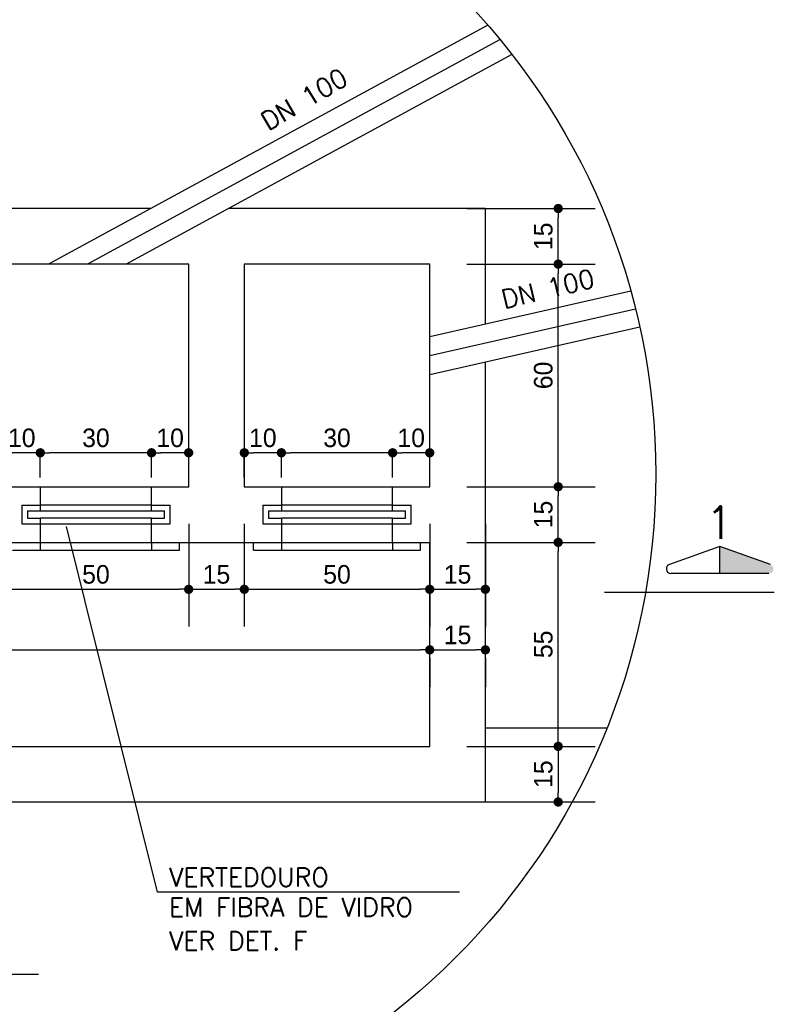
# Model space of a CAD drawing. Extents: x -11351 to -7146, y -6418 to -3448.
# Tile 6 of 10: x -10627 to -10220, y -4480 to -3950. Entities that reach past the tile are written whole.
import ezdxf
from ezdxf.enums import TextEntityAlignment as Align

# ---------------------------------------------------------------- set-up
doc = ezdxf.new("R2010")
doc.units = 0
doc.header["$LTSCALE"] = 10
doc.header["$MEASUREMENT"] = 0
doc.linetypes.add('CENTERX2', pattern=[101.6, 63.5, -12.7, 12.7, -12.7])
doc.linetypes.add('DASHDOT', pattern=[1, 0.5, -0.25, 0, -0.25])
doc.layers.get('0').update_dxf_attribs({"linetype": 'CONTINUOUS'})
doc.layers.get('DEFPOINTS').update_dxf_attribs({"linetype": 'CONTINUOUS'})
for name, color, linetype in [('Cotas', 7, 'CONTINUOUS'), ('EIXO', 7, 'DASHDOT'), ('PIT1', 1, 'CONTINUOUS'), ('PIT5', 5, 'CONTINUOUS'), ('RELAÇÀO', 2, 'CONTINUOUS')]:
    doc.layers.add(name, color=color, linetype=linetype)
doc.styles.add('ROMANS', font='romans.shx')
doc.dimstyles.get("Standard").update_dxf_attribs({"dimtxt": 10, "dimasz": 5, "dimexe": 0, "dimexo": 20, "dimgap": 3, "dimtad": 1, "dimdec": 0, "dimzin": 1, "dimdsep": 46, "dimtxsty": 'Standard', "dimblk1": 'DOT', "dimblk2": 'DOT', "dimsah": 1, "dimcen": 2.5, "dimclrd": 6, "dimclre": 6, "dimclrt": 2, "dimadec": 0, "dimazin": 0, "dimtfac": 1, "dimtdec": 0, "dimtmove": 2, "dimatfit": 3, "dimldrblk": 'DOT', "dimfxl": 0, "dimtolj": 1, "dimtzin": 1, "dimarcsym": 0})

# ---------------------------------------------------------------- blocks, each defined once
blk = doc.blocks.new('_DOT')
at = {"color": 0, "linetype": 'ByBlock'}
blk.add_line((-0.5, 0), (-1, 0), dxfattribs=at)
at = {"color": 0, "linetype": 'ByBlock', "const_width": 0.5}
blk.add_lwpolyline([(-0.25, 0, 1), (0.25, 0, 1)], format="xyb", close=True, dxfattribs=at)
blk = doc.blocks.new('*D26')
at = {"layer": 'Cotas', "color": 9, "linetype": 'Continuous', "lineweight": -2}
for p, q in [((-10386, -4231.37), (-10316.73, -4231.37)), ((-10336.73, -4336.37), (-10336.73, -4236.37)), ((-10386, -4341.37), (-10316.73, -4341.37))]:
    blk.add_line(p, q, dxfattribs=at)
at = {"layer": 'DEFPOINTS', "color": 0, "linetype": 'Continuous'}
for p in [(-10406, -4231.37), (-10336.73, -4231.37), (-10406, -4341.37)]:
    blk.add_point(p, dxfattribs=at)
at = {"layer": 'Cotas', "color": 9, "linetype": 'Continuous', "lineweight": -2, "xscale": 5, "yscale": 5, "zscale": 5}
for p, rotation in [((-10336.73, -4231.37), 90), ((-10336.73, -4341.37), 270)]:
    blk.add_blockref('_DOT', p, dxfattribs=dict(at, rotation=rotation))
at = {"layer": 'Cotas', "color": 3, "linetype": 'Continuous', "insert": (-10344.73, -4286.37), "char_height": 10, "attachment_point": 5, "rotation": 90}
blk.add_mtext('\\A1;55', dxfattribs=at)
blk = doc.blocks.new('*D27')
at = {"layer": 'Cotas', "color": 9, "linetype": 'Continuous', "lineweight": -2}
for p, q in [((-10386, -4201.37), (-10316.73, -4201.37)), ((-10336.73, -4226.37), (-10336.73, -4206.37)), ((-10386, -4231.37), (-10316.73, -4231.37))]:
    blk.add_line(p, q, dxfattribs=at)
at = {"layer": 'DEFPOINTS', "color": 0, "linetype": 'Continuous'}
for p in [(-10406, -4201.37), (-10336.73, -4201.37), (-10406, -4231.37)]:
    blk.add_point(p, dxfattribs=at)
at = {"layer": 'Cotas', "color": 9, "linetype": 'Continuous', "lineweight": -2, "xscale": 5, "yscale": 5, "zscale": 5}
for p, rotation in [((-10336.73, -4201.37), 90), ((-10336.73, -4231.37), 270)]:
    blk.add_blockref('_DOT', p, dxfattribs=dict(at, rotation=rotation))
at = {"layer": 'Cotas', "color": 3, "linetype": 'Continuous', "insert": (-10344.73, -4216.37), "char_height": 10, "attachment_point": 5, "rotation": 90}
blk.add_mtext('\\A1;15', dxfattribs=at)
blk = doc.blocks.new('*D28')
at = {"layer": 'Cotas', "color": 9, "linetype": 'Continuous', "lineweight": -2}
for p, q in [((-10386, -4081.37), (-10316.73, -4081.37)), ((-10336.73, -4196.37), (-10336.73, -4086.37)), ((-10386, -4201.37), (-10316.73, -4201.37))]:
    blk.add_line(p, q, dxfattribs=at)
at = {"layer": 'DEFPOINTS', "color": 0, "linetype": 'Continuous'}
for p in [(-10406, -4081.37), (-10336.73, -4081.37), (-10406, -4201.37)]:
    blk.add_point(p, dxfattribs=at)
at = {"layer": 'Cotas', "color": 9, "linetype": 'Continuous', "lineweight": -2, "xscale": 5, "yscale": 5, "zscale": 5}
for p, rotation in [((-10336.73, -4081.37), 90), ((-10336.73, -4201.37), 270)]:
    blk.add_blockref('_DOT', p, dxfattribs=dict(at, rotation=rotation))
at = {"layer": 'Cotas', "color": 3, "linetype": 'Continuous', "insert": (-10344.73, -4141.37), "char_height": 10, "attachment_point": 5, "rotation": 90}
blk.add_mtext('\\A1;60', dxfattribs=at)
blk = doc.blocks.new('*D29')
at = {"layer": 'Cotas', "color": 9, "linetype": 'Continuous', "lineweight": -2}
for p, q in [((-10386, -4051.37), (-10316.73, -4051.37)), ((-10336.73, -4076.37), (-10336.73, -4056.37)), ((-10386, -4081.37), (-10316.73, -4081.37))]:
    blk.add_line(p, q, dxfattribs=at)
at = {"layer": 'DEFPOINTS', "color": 0, "linetype": 'Continuous'}
for p in [(-10406, -4051.37), (-10336.73, -4051.37), (-10406, -4081.37)]:
    blk.add_point(p, dxfattribs=at)
at = {"layer": 'Cotas', "color": 9, "linetype": 'Continuous', "lineweight": -2, "xscale": 5, "yscale": 5, "zscale": 5}
for p, rotation in [((-10336.73, -4051.37), 90), ((-10336.73, -4081.37), 270)]:
    blk.add_blockref('_DOT', p, dxfattribs=dict(at, rotation=rotation))
at = {"layer": 'Cotas', "color": 3, "linetype": 'Continuous', "insert": (-10344.73, -4066.37), "char_height": 10, "attachment_point": 5, "rotation": 90}
blk.add_mtext('\\A1;15', dxfattribs=at)
blk = doc.blocks.new('*D30')
at = {"layer": 'Cotas', "color": 9, "linetype": 'Continuous', "lineweight": -2}
for p, q in [((-10386, -4341.37), (-10316.73, -4341.37)), ((-10336.73, -4346.37), (-10336.73, -4366.37)), ((-10386, -4371.37), (-10316.73, -4371.37))]:
    blk.add_line(p, q, dxfattribs=at)
at = {"layer": 'DEFPOINTS', "color": 0, "linetype": 'Continuous'}
for p in [(-10406, -4341.37), (-10406, -4371.37), (-10336.73, -4371.37)]:
    blk.add_point(p, dxfattribs=at)
at = {"layer": 'Cotas', "color": 9, "linetype": 'Continuous', "lineweight": -2, "xscale": 5, "yscale": 5, "zscale": 5}
for p, rotation in [((-10336.73, -4341.37), 90), ((-10336.73, -4371.37), 270)]:
    blk.add_blockref('_DOT', p, dxfattribs=dict(at, rotation=rotation))
at = {"layer": 'Cotas', "color": 3, "linetype": 'Continuous', "insert": (-10344.73, -4356.37), "char_height": 10, "attachment_point": 5, "rotation": 90}
blk.add_mtext('\\A1;15', dxfattribs=at)
blk = doc.blocks.new('*D35')
at = {"layer": 'Cotas', "color": 9, "linetype": 'Continuous', "lineweight": -2}
for p, q in [((-10636, -4221.37), (-10636, -4276.7)), ((-10536, -4221.37), (-10536, -4276.7)), ((-10631, -4256.7), (-10541, -4256.7))]:
    blk.add_line(p, q, dxfattribs=at)
at = {"layer": 'DEFPOINTS', "color": 0, "linetype": 'Continuous'}
for p in [(-10636, -4201.37), (-10536, -4201.37), (-10536, -4256.7)]:
    blk.add_point(p, dxfattribs=at)
at = {"layer": 'Cotas', "color": 9, "linetype": 'Continuous', "lineweight": -2, "xscale": 5, "yscale": 5, "zscale": 5, "rotation": 180}
blk.add_blockref('_DOT', (-10636, -4256.7), dxfattribs=at)
at = {"layer": 'Cotas', "color": 9, "linetype": 'Continuous', "lineweight": -2, "xscale": 5, "yscale": 5, "zscale": 5}
blk.add_blockref('_DOT', (-10536, -4256.7), dxfattribs=at)
at = {"layer": 'Cotas', "color": 3, "linetype": 'Continuous', "insert": (-10586, -4248.7), "char_height": 10, "attachment_point": 5}
blk.add_mtext('\\A1;50', dxfattribs=at)
blk = doc.blocks.new('*D36')
at = {"layer": 'Cotas', "color": 9, "linetype": 'Continuous', "lineweight": -2}
for p, q in [((-10536, -4221.37), (-10536, -4276.7)), ((-10506, -4221.37), (-10506, -4276.7)), ((-10531, -4256.7), (-10511, -4256.7))]:
    blk.add_line(p, q, dxfattribs=at)
at = {"layer": 'DEFPOINTS', "color": 0, "linetype": 'Continuous'}
for p in [(-10536, -4201.37), (-10506, -4201.37), (-10506, -4256.7)]:
    blk.add_point(p, dxfattribs=at)
at = {"layer": 'Cotas', "color": 9, "linetype": 'Continuous', "lineweight": -2, "xscale": 5, "yscale": 5, "zscale": 5, "rotation": 180}
blk.add_blockref('_DOT', (-10536, -4256.7), dxfattribs=at)
at = {"layer": 'Cotas', "color": 9, "linetype": 'Continuous', "lineweight": -2, "xscale": 5, "yscale": 5, "zscale": 5}
blk.add_blockref('_DOT', (-10506, -4256.7), dxfattribs=at)
at = {"layer": 'Cotas', "color": 3, "linetype": 'Continuous', "insert": (-10521, -4248.7), "char_height": 10, "attachment_point": 5}
blk.add_mtext('\\A1;15', dxfattribs=at)
blk = doc.blocks.new('*D37')
at = {"layer": 'Cotas', "color": 9, "linetype": 'Continuous', "lineweight": -2}
for p, q in [((-10506, -4221.37), (-10506, -4276.7)), ((-10406, -4221.37), (-10406, -4276.7)), ((-10501, -4256.7), (-10411, -4256.7))]:
    blk.add_line(p, q, dxfattribs=at)
at = {"layer": 'DEFPOINTS', "color": 0, "linetype": 'Continuous'}
for p in [(-10506, -4201.37), (-10406, -4201.37), (-10406, -4256.7)]:
    blk.add_point(p, dxfattribs=at)
at = {"layer": 'Cotas', "color": 9, "linetype": 'Continuous', "lineweight": -2, "xscale": 5, "yscale": 5, "zscale": 5, "rotation": 180}
blk.add_blockref('_DOT', (-10506, -4256.7), dxfattribs=at)
at = {"layer": 'Cotas', "color": 9, "linetype": 'Continuous', "lineweight": -2, "xscale": 5, "yscale": 5, "zscale": 5}
blk.add_blockref('_DOT', (-10406, -4256.7), dxfattribs=at)
at = {"layer": 'Cotas', "color": 3, "linetype": 'Continuous', "insert": (-10456, -4248.7), "char_height": 10, "attachment_point": 5}
blk.add_mtext('\\A1;50', dxfattribs=at)
blk = doc.blocks.new('*D38')
at = {"layer": 'Cotas', "color": 9, "linetype": 'Continuous', "lineweight": -2}
for p, q in [((-10406, -4221.37), (-10406, -4276.7)), ((-10376, -4221.37), (-10376, -4276.7)), ((-10401, -4256.7), (-10381, -4256.7))]:
    blk.add_line(p, q, dxfattribs=at)
at = {"layer": 'DEFPOINTS', "color": 0, "linetype": 'Continuous'}
for p in [(-10406, -4201.37), (-10376, -4201.37), (-10376, -4256.7)]:
    blk.add_point(p, dxfattribs=at)
at = {"layer": 'Cotas', "color": 9, "linetype": 'Continuous', "lineweight": -2, "xscale": 5, "yscale": 5, "zscale": 5, "rotation": 180}
blk.add_blockref('_DOT', (-10406, -4256.7), dxfattribs=at)
at = {"layer": 'Cotas', "color": 9, "linetype": 'Continuous', "lineweight": -2, "xscale": 5, "yscale": 5, "zscale": 5}
blk.add_blockref('_DOT', (-10376, -4256.7), dxfattribs=at)
at = {"layer": 'Cotas', "color": 3, "linetype": 'Continuous', "insert": (-10391, -4248.7), "char_height": 10, "attachment_point": 5}
blk.add_mtext('\\A1;15', dxfattribs=at)
blk = doc.blocks.new('*D40')
at = {"layer": 'Cotas', "color": 9, "linetype": 'Continuous', "lineweight": -2}
for p, q in [((-10891, -4289.35), (-10411, -4289.35)), ((-10896, -4302.6), (-10896, -4309.35)), ((-10406, -4302.6), (-10406, -4309.35))]:
    blk.add_line(p, q, dxfattribs=at)
at = {"layer": 'DEFPOINTS', "color": 0, "linetype": 'Continuous'}
for p in [(-10896, -4282.6), (-10406, -4282.6), (-10406, -4289.35)]:
    blk.add_point(p, dxfattribs=at)
at = {"layer": 'Cotas', "color": 9, "linetype": 'Continuous', "lineweight": -2, "xscale": 5, "yscale": 5, "zscale": 5, "rotation": 180}
blk.add_blockref('_DOT', (-10896, -4289.35), dxfattribs=at)
at = {"layer": 'Cotas', "color": 9, "linetype": 'Continuous', "lineweight": -2, "xscale": 5, "yscale": 5, "zscale": 5}
blk.add_blockref('_DOT', (-10406, -4289.35), dxfattribs=at)
at = {"layer": 'Cotas', "color": 3, "linetype": 'Continuous', "insert": (-10651, -4281.35), "char_height": 10, "attachment_point": 5}
blk.add_mtext('\\A1;245', dxfattribs=at)
blk = doc.blocks.new('*D41')
at = {"layer": 'Cotas', "color": 9, "linetype": 'Continuous', "lineweight": -2}
for p, q in [((-10401, -4289.35), (-10381, -4289.35)), ((-10406, -4293.59), (-10406, -4309.35)), ((-10376, -4293.59), (-10376, -4309.35))]:
    blk.add_line(p, q, dxfattribs=at)
at = {"layer": 'DEFPOINTS', "color": 0, "linetype": 'Continuous'}
for p in [(-10406, -4273.59), (-10376, -4273.59), (-10376, -4289.35)]:
    blk.add_point(p, dxfattribs=at)
at = {"layer": 'Cotas', "color": 9, "linetype": 'Continuous', "lineweight": -2, "xscale": 5, "yscale": 5, "zscale": 5, "rotation": 180}
blk.add_blockref('_DOT', (-10406, -4289.35), dxfattribs=at)
at = {"layer": 'Cotas', "color": 9, "linetype": 'Continuous', "lineweight": -2, "xscale": 5, "yscale": 5, "zscale": 5}
blk.add_blockref('_DOT', (-10376, -4289.35), dxfattribs=at)
at = {"layer": 'Cotas', "color": 3, "linetype": 'Continuous', "insert": (-10391, -4281.35), "char_height": 10, "attachment_point": 5}
blk.add_mtext('\\A1;15', dxfattribs=at)
blk = doc.blocks.new('*D43')
at = {"layer": 'Cotas', "color": 9, "linetype": 'Continuous', "lineweight": -2}
for p, q in [((-10426, -4196.37), (-10426, -4182.08)), ((-10411, -4183.08), (-10421, -4183.08)), ((-10406, -4196.37), (-10406, -4182.08))]:
    blk.add_line(p, q, dxfattribs=at)
at = {"layer": 'DEFPOINTS', "color": 0, "linetype": 'Continuous'}
for p in [(-10426, -4183.08), (-10426, -4201.37), (-10406, -4201.37)]:
    blk.add_point(p, dxfattribs=at)
at = {"layer": 'Cotas', "color": 9, "linetype": 'Continuous', "lineweight": -2, "xscale": 5, "yscale": 5, "zscale": 5, "rotation": 180}
blk.add_blockref('_DOT', (-10426, -4183.08), dxfattribs=at)
at = {"layer": 'Cotas', "color": 9, "linetype": 'Continuous', "lineweight": -2, "xscale": 5, "yscale": 5, "zscale": 5}
blk.add_blockref('_DOT', (-10406, -4183.08), dxfattribs=at)
at = {"layer": 'Cotas', "color": 3, "linetype": 'Continuous', "insert": (-10416, -4175.08), "char_height": 10, "attachment_point": 5}
blk.add_mtext('\\A1;10', dxfattribs=at)
blk = doc.blocks.new('*D44')
at = {"layer": 'Cotas', "color": 9, "linetype": 'Continuous', "lineweight": -2}
for p, q in [((-10486, -4196.37), (-10486, -4182.08)), ((-10431, -4183.08), (-10481, -4183.08)), ((-10426, -4196.37), (-10426, -4182.08))]:
    blk.add_line(p, q, dxfattribs=at)
at = {"layer": 'DEFPOINTS', "color": 0, "linetype": 'Continuous'}
for p in [(-10486, -4183.08), (-10486, -4201.37), (-10426, -4201.37)]:
    blk.add_point(p, dxfattribs=at)
at = {"layer": 'Cotas', "color": 9, "linetype": 'Continuous', "lineweight": -2, "xscale": 5, "yscale": 5, "zscale": 5, "rotation": 180}
blk.add_blockref('_DOT', (-10486, -4183.08), dxfattribs=at)
at = {"layer": 'Cotas', "color": 9, "linetype": 'Continuous', "lineweight": -2, "xscale": 5, "yscale": 5, "zscale": 5}
blk.add_blockref('_DOT', (-10426, -4183.08), dxfattribs=at)
at = {"layer": 'Cotas', "color": 3, "linetype": 'Continuous', "insert": (-10456, -4175.08), "char_height": 10, "attachment_point": 5}
blk.add_mtext('\\A1;30', dxfattribs=at)
blk = doc.blocks.new('*D45')
at = {"layer": 'Cotas', "color": 9, "linetype": 'Continuous', "lineweight": -2}
for p, q in [((-10506, -4196.37), (-10506, -4182.08)), ((-10491, -4183.08), (-10501, -4183.08)), ((-10486, -4196.37), (-10486, -4182.08))]:
    blk.add_line(p, q, dxfattribs=at)
at = {"layer": 'DEFPOINTS', "color": 0, "linetype": 'Continuous'}
for p in [(-10506, -4183.08), (-10506, -4201.37), (-10486, -4201.37)]:
    blk.add_point(p, dxfattribs=at)
at = {"layer": 'Cotas', "color": 9, "linetype": 'Continuous', "lineweight": -2, "xscale": 5, "yscale": 5, "zscale": 5, "rotation": 180}
blk.add_blockref('_DOT', (-10506, -4183.08), dxfattribs=at)
at = {"layer": 'Cotas', "color": 9, "linetype": 'Continuous', "lineweight": -2, "xscale": 5, "yscale": 5, "zscale": 5}
blk.add_blockref('_DOT', (-10486, -4183.08), dxfattribs=at)
at = {"layer": 'Cotas', "color": 3, "linetype": 'Continuous', "insert": (-10496, -4175.08), "char_height": 10, "attachment_point": 5}
blk.add_mtext('\\A1;10', dxfattribs=at)
blk = doc.blocks.new('*D46')
at = {"layer": 'Cotas', "color": 9, "linetype": 'Continuous', "lineweight": -2}
for p, q in [((-10556, -4196.37), (-10556, -4182.08)), ((-10541, -4183.08), (-10551, -4183.08)), ((-10536, -4196.37), (-10536, -4182.08))]:
    blk.add_line(p, q, dxfattribs=at)
at = {"layer": 'DEFPOINTS', "color": 0, "linetype": 'Continuous'}
for p in [(-10556, -4183.08), (-10556, -4201.37), (-10536, -4201.37)]:
    blk.add_point(p, dxfattribs=at)
at = {"layer": 'Cotas', "color": 9, "linetype": 'Continuous', "lineweight": -2, "xscale": 5, "yscale": 5, "zscale": 5, "rotation": 180}
blk.add_blockref('_DOT', (-10556, -4183.08), dxfattribs=at)
at = {"layer": 'Cotas', "color": 9, "linetype": 'Continuous', "lineweight": -2, "xscale": 5, "yscale": 5, "zscale": 5}
blk.add_blockref('_DOT', (-10536, -4183.08), dxfattribs=at)
at = {"layer": 'Cotas', "color": 3, "linetype": 'Continuous', "insert": (-10546, -4175.08), "char_height": 10, "attachment_point": 5}
blk.add_mtext('\\A1;10', dxfattribs=at)
blk = doc.blocks.new('*D47')
at = {"layer": 'Cotas', "color": 9, "linetype": 'Continuous', "lineweight": -2}
for p, q in [((-10616, -4196.37), (-10616, -4182.08)), ((-10561, -4183.08), (-10611, -4183.08)), ((-10556, -4196.37), (-10556, -4182.08))]:
    blk.add_line(p, q, dxfattribs=at)
at = {"layer": 'DEFPOINTS', "color": 0, "linetype": 'Continuous'}
for p in [(-10616, -4183.08), (-10616, -4201.37), (-10556, -4201.37)]:
    blk.add_point(p, dxfattribs=at)
at = {"layer": 'Cotas', "color": 9, "linetype": 'Continuous', "lineweight": -2, "xscale": 5, "yscale": 5, "zscale": 5, "rotation": 180}
blk.add_blockref('_DOT', (-10616, -4183.08), dxfattribs=at)
at = {"layer": 'Cotas', "color": 9, "linetype": 'Continuous', "lineweight": -2, "xscale": 5, "yscale": 5, "zscale": 5}
blk.add_blockref('_DOT', (-10556, -4183.08), dxfattribs=at)
at = {"layer": 'Cotas', "color": 3, "linetype": 'Continuous', "insert": (-10586, -4175.08), "char_height": 10, "attachment_point": 5}
blk.add_mtext('\\A1;30', dxfattribs=at)
blk = doc.blocks.new('*D48')
at = {"layer": 'Cotas', "color": 9, "linetype": 'Continuous', "lineweight": -2}
for p, q in [((-10636, -4196.37), (-10636, -4182.08)), ((-10621, -4183.08), (-10631, -4183.08)), ((-10616, -4196.37), (-10616, -4182.08))]:
    blk.add_line(p, q, dxfattribs=at)
at = {"layer": 'DEFPOINTS', "color": 0, "linetype": 'Continuous'}
for p in [(-10636, -4183.08), (-10636, -4201.37), (-10616, -4201.37)]:
    blk.add_point(p, dxfattribs=at)
at = {"layer": 'Cotas', "color": 9, "linetype": 'Continuous', "lineweight": -2, "xscale": 5, "yscale": 5, "zscale": 5, "rotation": 180}
blk.add_blockref('_DOT', (-10636, -4183.08), dxfattribs=at)
at = {"layer": 'Cotas', "color": 9, "linetype": 'Continuous', "lineweight": -2, "xscale": 5, "yscale": 5, "zscale": 5}
blk.add_blockref('_DOT', (-10616, -4183.08), dxfattribs=at)
at = {"layer": 'Cotas', "color": 3, "linetype": 'Continuous', "insert": (-10626, -4175.08), "char_height": 10, "attachment_point": 5}
blk.add_mtext('\\A1;10', dxfattribs=at)

msp = doc.modelspace()

# ---------------------------------------------------------------- hatches: boundary and pattern name
at = {"layer": 'RELAÇÀO', "ltscale": 0.2}
msp.add_hatch(color=2, dxfattribs=at).paths.add_polyline_path([(-10249.55, -4248.17), (-10249.53, -4233.54), (-10222.3, -4243.34, -0.841128), (-10223.15, -4248.19)])

# ---------------------------------------------------------------- linework, layer by layer
at = {"color": 3}
for p, q in [((-10374.66, -3952.53), (-10611.53, -4081.37)), ((-10361.72, -3968.25), (-10569.67, -4081.37)), ((-10569.67, -4081.37), (-10611.53, -4081.37)), ((-10297.54, -4095.9), (-10406, -4120.6)), ((-10292.71, -4115.32), (-10406, -4141.12)), ((-10406, -4141.12), (-10406, -4120.6)), ((-10626, -4211.37), (-10616, -4211.37)), ((-10626, -4211.37), (-10626, -4221.37)), ((-10623, -4214.37), (-10616, -4214.37)), ((-10623, -4214.37), (-10623, -4218.37)), ((-10616, -4214.37), (-10556, -4214.37)), ((-10556, -4211.37), (-10546, -4211.37)), ((-10556, -4214.37), (-10549, -4214.37)), ((-10549, -4218.37), (-10549, -4214.37)), ((-10546, -4221.37), (-10546, -4211.37)), ((-10496, -4211.37), (-10486, -4211.37)), ((-10496, -4211.37), (-10496, -4221.37)), ((-10493, -4214.37), (-10486, -4214.37)), ((-10493, -4214.37), (-10493, -4218.37)), ((-10486, -4214.37), (-10426, -4214.37)), ((-10426, -4211.37), (-10416, -4211.37)), ((-10426, -4214.37), (-10419, -4214.37)), ((-10419, -4218.37), (-10419, -4214.37)), ((-10416, -4221.37), (-10416, -4211.37)), ((-10623, -4218.37), (-10616, -4218.37)), ((-10556, -4218.37), (-10616, -4218.37)), ((-10556, -4218.37), (-10549, -4218.37)), ((-10493, -4218.37), (-10486, -4218.37)), ((-10426, -4218.37), (-10486, -4218.37)), ((-10426, -4218.37), (-10419, -4218.37)), ((-10626, -4221.37), (-10616, -4221.37)), ((-10556, -4221.37), (-10546, -4221.37)), ((-10496, -4221.37), (-10486, -4221.37)), ((-10426, -4221.37), (-10416, -4221.37)), ((-10631, -4235.54), (-10616, -4235.54)), ((-10616, -4231.37), (-10616, -4235.54)), ((-10556, -4231.37), (-10556, -4235.54)), ((-10556, -4235.54), (-10541, -4235.54)), ((-10541, -4235.54), (-10541, -4231.37)), ((-10501, -4235.54), (-10501, -4231.37)), ((-10501, -4235.54), (-10486, -4235.54)), ((-10486, -4231.37), (-10486, -4235.54)), ((-10426, -4231.37), (-10426, -4235.54)), ((-10426, -4235.54), (-10411, -4235.54)), ((-10411, -4235.54), (-10411, -4231.37))]:
    msp.add_line(p, q, dxfattribs=at)
at = {"color": 9, "linetype": 'DASHDOT', "ltscale": 250}
for p, q in [((-10368.06, -3960.32), (-10590.6, -4081.37)), ((-10295, -4105.58), (-10406, -4130.86)), ((-10684.95, -4464.26), (-10617.05, -4464.26))]:
    msp.add_line(p, q, dxfattribs=at)
at = {"color": 5}
for p, q in [((-10556.38, -4051.37), (-10746.55, -4051.37)), ((-10376, -4051.37), (-10514.52, -4051.37)), ((-10376, -4113.77), (-10376, -4051.37)), ((-10611.53, -4081.37), (-10636, -4081.37)), ((-10536, -4081.37), (-10573.27, -4081.37)), ((-10536, -4201.37), (-10536, -4081.37)), ((-10506, -4081.37), (-10506, -4201.37)), ((-10406, -4081.37), (-10506, -4081.37)), ((-10406, -4120.6), (-10406, -4081.37)), ((-10376, -4371.37), (-10376, -4134.28)), ((-10406, -4201.37), (-10406, -4141.12)), ((-10636, -4201.37), (-10616, -4201.37)), ((-10616, -4201.37), (-10616, -4214.37)), ((-10556, -4201.37), (-10536, -4201.37)), ((-10556, -4214.37), (-10556, -4201.37)), ((-10506, -4201.37), (-10486, -4201.37)), ((-10486, -4201.37), (-10486, -4214.37)), ((-10426, -4201.37), (-10406, -4201.37)), ((-10426, -4214.37), (-10426, -4201.37)), ((-10616, -4218.37), (-10616, -4231.37)), ((-10556, -4231.37), (-10556, -4218.37)), ((-10486, -4218.37), (-10486, -4231.37)), ((-10426, -4231.37), (-10426, -4218.37)), ((-10686, -4231.37), (-10616, -4231.37)), ((-10556, -4231.37), (-10486, -4231.37)), ((-10426, -4231.37), (-10406, -4231.37)), ((-10406, -4341.37), (-10406, -4231.37)), ((-10896, -4341.37), (-10406, -4341.37))]:
    msp.add_line(p, q, dxfattribs=at)
at = {"color": 9}
for p, q in [((-10616, -4201.37), (-10556, -4201.37)), ((-10486, -4201.37), (-10426, -4201.37)), ((-10556, -4211.37), (-10616, -4211.37)), ((-10426, -4211.37), (-10486, -4211.37)), ((-10616, -4221.37), (-10556, -4221.37)), ((-10486, -4221.37), (-10426, -4221.37)), ((-10616, -4231.37), (-10556, -4231.37)), ((-10616, -4231.37), (-10556, -4231.37)), ((-10616, -4231.37), (-10556, -4231.37)), ((-10616, -4235.54), (-10556, -4235.54)), ((-10486, -4231.37), (-10426, -4231.37)), ((-10486, -4231.37), (-10426, -4231.37)), ((-10486, -4235.54), (-10426, -4235.54))]:
    msp.add_line(p, q, dxfattribs=at)
at = {"layer": 'EIXO', "color": 5, "linetype": 'CENTERX2', "ltscale": 1.5}
msp.add_line((-10311.84, -4258.32), (-10220.19, -4258.32), dxfattribs=at)
at = {"layer": 'PIT1', "color": 9}
for p, q in [((-10552.83, -4419.94), (-10601.82, -4222.79)), ((-10389.9, -4419.94), (-10552.83, -4419.94))]:
    msp.add_line(p, q, dxfattribs=at)
msp.add_circle((-10652.81, -4194.57), 368.72, dxfattribs=at)
at = {"layer": 'PIT5', "linetype": 'Continuous'}
for p, q in [((-10376, -4331.37), (-10310.41, -4331.37)), ((-10976.37, -4371.37), (-10329.25, -4371.37))]:
    msp.add_line(p, q, dxfattribs=at)
at = {"layer": 'RELAÇÀO', "color": 2}
for p, q in [((-10249.53, -4233.54), (-10276.79, -4243.29)), ((-10249.55, -4248.17), (-10249.53, -4233.54)), ((-10222.3, -4243.34), (-10249.53, -4233.54)), ((-10223.15, -4248.19), (-10275.95, -4248.14))]:
    msp.add_line(p, q, dxfattribs=at)
msp.add_arc((-10275.94, -4245.64), 2.5, 109.7739, 270.0465, dxfattribs=at)

# ---------------------------------------------------------------- texts
at = {"color": 3, "style": 'ROMANS'}
for rotation, p in [(30.5617, (-10493.12, -4009.73)), (13.3643, (-10365.89, -4105.43))]:
    msp.add_text('DN 100', height=10, rotation=rotation, dxfattribs=at).set_placement(p)
at = {"color": 5, "style": 'ROMANS'}
msp.add_text('1', height=17.5, dxfattribs=at).set_placement((-10249.8, -4220.7), align=Align.MIDDLE)
at = {"color": 3, "style": 'ROMANS'}
for s, p in [('VERTEDOURO ', (-10546.59, -4416.94)), ('EM FIBRA DE VIDRO', (-10546.59, -4433.13)), ('VER DET. F', (-10546.59, -4451.19))]:
    msp.add_text(s, height=10, dxfattribs=at).set_placement(p)

# ---------------------------------------------------------------- dimensions: what is measured, and where the dimension line sits
at = {"layer": 'Cotas', "linetype": 'Continuous'}
for p1, p2, distance, override, picture, middle in [((-10406, -4081.37), (-10406, -4051.37), -69.26, {"dimexe": 20, "dimlfac": 0.5, "dimse1": 0, "dimclrd": 9, "dimclre": 9, "dimclrt": 3}, '*D29', (-10344.73, -4066.37)), ((-10406, -4201.37), (-10406, -4081.37), -69.26, {"dimexe": 20, "dimlfac": 0.5, "dimse1": 0, "dimclrd": 9, "dimclre": 9, "dimclrt": 3}, '*D28', (-10344.73, -4141.37)), ((-10616, -4201.37), (-10636, -4201.37), -18.29, {"dimexe": 1, "dimexo": 5, "dimlfac": 0.5, "dimclrd": 9, "dimclre": 9, "dimclrt": 3}, '*D48', (-10626, -4175.08)), ((-10556, -4201.37), (-10616, -4201.37), -18.29, {"dimexe": 1, "dimexo": 5, "dimlfac": 0.5, "dimclrd": 9, "dimclre": 9, "dimclrt": 3}, '*D47', (-10586, -4175.08)), ((-10536, -4201.37), (-10556, -4201.37), -18.29, {"dimexe": 1, "dimexo": 5, "dimlfac": 0.5, "dimclrd": 9, "dimclre": 9, "dimclrt": 3}, '*D46', (-10546, -4175.08)), ((-10486, -4201.37), (-10506, -4201.37), -18.29, {"dimexe": 1, "dimexo": 5, "dimlfac": 0.5, "dimclrd": 9, "dimclre": 9, "dimclrt": 3}, '*D45', (-10496, -4175.08)), ((-10426, -4201.37), (-10486, -4201.37), -18.29, {"dimexe": 1, "dimexo": 5, "dimlfac": 0.5, "dimclrd": 9, "dimclre": 9, "dimclrt": 3}, '*D44', (-10456, -4175.08)), ((-10406, -4201.37), (-10426, -4201.37), -18.29, {"dimexe": 1, "dimexo": 5, "dimlfac": 0.5, "dimclrd": 9, "dimclre": 9, "dimclrt": 3}, '*D43', (-10416, -4175.08)), ((-10406, -4231.37), (-10406, -4201.37), -69.26, {"dimexe": 20, "dimlfac": 0.5, "dimse1": 0, "dimclrd": 9, "dimclre": 9, "dimclrt": 3}, '*D27', (-10344.73, -4216.37)), ((-10406, -4341.37), (-10406, -4231.37), -69.26, {"dimexe": 20, "dimlfac": 0.5, "dimse1": 0, "dimclrd": 9, "dimclre": 9, "dimclrt": 3}, '*D26', (-10344.73, -4286.37)), ((-10406, -4273.59), (-10376, -4273.59), -15.77, {"dimexe": 20, "dimlfac": 0.5, "dimse1": 0, "dimclrd": 9, "dimclre": 9, "dimclrt": 3}, '*D41', (-10391, -4281.35)), ((-10896, -4282.6), (-10406, -4282.6), -6.76, {"dimexe": 20, "dimlfac": 0.5, "dimse1": 0, "dimclrd": 9, "dimclre": 9, "dimclrt": 3}, '*D40', (-10651, -4281.35)), ((-10406, -4341.37), (-10406, -4371.37), 69.26, {"dimexe": 20, "dimlfac": 0.5, "dimse1": 0, "dimclrd": 9, "dimclre": 9, "dimclrt": 3}, '*D30', (-10344.73, -4356.37))]:
    dim = msp.add_aligned_dim(p1=p1, p2=p2, distance=distance, dimstyle='Standard', override=override, dxfattribs=at)
    dim.commit()
    dim.dimension.update_dxf_attribs({"geometry": picture, "text_midpoint": middle})
for base, p1, p2, picture, middle in [((-10536, -4256.7), (-10636, -4201.37), (-10536, -4201.37), '*D35', (-10586, -4248.7)), ((-10506, -4256.7), (-10536, -4201.37), (-10506, -4201.37), '*D36', (-10521, -4248.7)), ((-10406, -4256.7), (-10506, -4201.37), (-10406, -4201.37), '*D37', (-10456, -4248.7)), ((-10376, -4256.7), (-10406, -4201.37), (-10376, -4201.37), '*D38', (-10391, -4248.7))]:
    dim = msp.add_linear_dim(base=base, p1=p1, p2=p2, dimstyle='Standard', override={"dimexe": 20, "dimlfac": 0.5, "dimse1": 0, "dimclrd": 9, "dimclre": 9, "dimclrt": 3}, dxfattribs=at)
    dim.commit()
    dim.dimension.update_dxf_attribs({"geometry": picture, "text_midpoint": middle})

doc.saveas('drawing.dxf')
